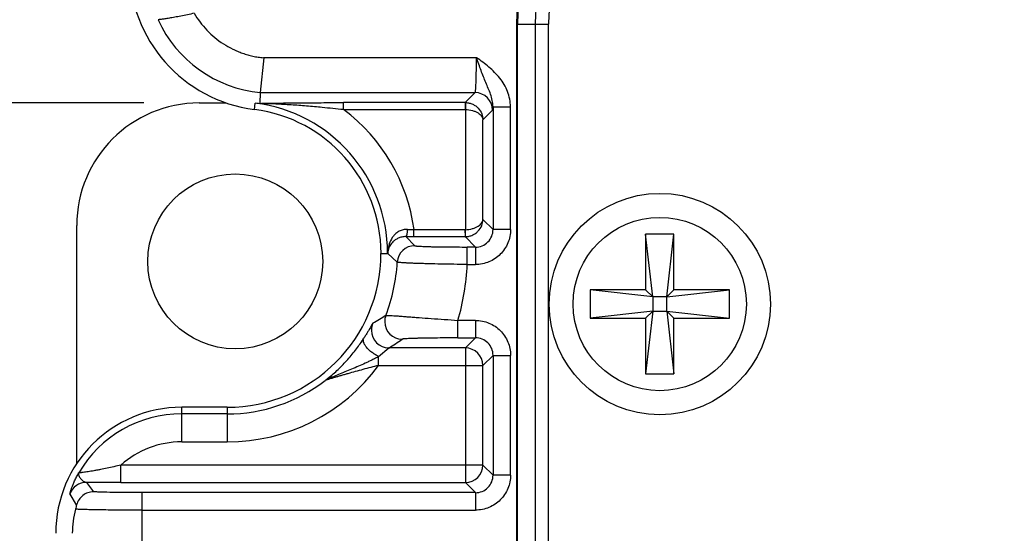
# Model space of a CAD drawing. Header units: inches. Extents: x 0 to 34, y 0 to 22.
# Tile 8 of 51: x 4.6 to 5.7, y 7.9 to 8.5. Entities that reach past the tile are written whole.
import ezdxf

# ---------------------------------------------------------------- set-up
doc = ezdxf.new("R2010")
doc.units = ezdxf.units.IN
doc.header["$LTSCALE"] = 1.87
doc.header["$MEASUREMENT"] = 0
doc.layers.get('0').update_dxf_attribs({"linetype": 'CONTINUOUS'})
doc.layers.add('DIMENSIONS', color=7, linetype='CONTINUOUS')
doc.styles.get("Standard").update_dxf_attribs({"font": 'txt', "width": 0.8})
doc.dimstyles.new('DIMSTYLE_1', dxfattribs={"dimtxt": 0.125, "dimasz": 0.18, "dimexe": 0.18, "dimexo": 0.0625, "dimgap": 0.09, "dimtad": 0, "dimtih": 1, "dimtoh": 1, "dimdec": 1, "dimdsep": 46, "dimtxsty": 'STANDARD', "dimblk": '_FILLED', "dimblk1": '_FILLED', "dimblk2": '_FILLED', "dimcen": 0.09, "dimadec": 0, "dimazin": 0, "dimtp": 0.1, "dimtm": 0.1, "dimtfac": 1, "dimtdec": 1, "dimtofl": 0, "dimtmove": 0, "dimatfit": 3, "dimldrblk": '_FILLED', "dimfxl": 1, "dimtolj": 1, "dimarcsym": 0})

# ---------------------------------------------------------------- blocks, each defined once
blk = doc.blocks.new('_FILLED')
at = {"color": 0, "linetype": 'BYBLOCK'}
blk.add_solid([(0, 0), (-1, 0.1736), (-1, -0.1736)], dxfattribs=at)
blk = doc.blocks.new('*D15')
at = {"layer": 'DIMENSIONS', "color": 2, "linetype": 'CONTINUOUS'}
for p, q in [((4.7571, 8.3942), (3.7831, 8.3942)), ((3.9081, 8.3942), (3.9081, 7.5067)), ((3.9081, 6.1816), (3.9081, 7.0692)), ((4.7571, 6.1816), (3.7831, 6.1816))]:
    blk.add_line(p, q, dxfattribs=at)
at = {"layer": 'DIMENSIONS', "color": 2, "linetype": 'CONTINUOUS', "xscale": 0.18, "yscale": 0.18, "zscale": 0.18}
for p, rotation in [((3.9081, 8.3942), 90), ((3.9081, 6.1816), 270)]:
    blk.add_blockref('_FILLED', p, dxfattribs=dict(at, rotation=rotation))
at = {"layer": 'DIMENSIONS', "color": 2, "linetype": 'CONTINUOUS', "insert": (3.8081, 7.4442), "char_height": 0.125, "width": 0.6, "attachment_point": 2, "line_spacing_factor": 0.9}
blk.add_mtext('56.2\\P[2.21]', dxfattribs=at)
blk = doc.blocks.new('*D16')
at = {"layer": 'DIMENSIONS', "color": 2, "linetype": 'CONTINUOUS'}
for p, q in [((6.2074, 9.5099), (3.0331, 9.5099)), ((3.1581, 9.5099), (3.1581, 8.0527)), ((3.1581, 6.1579), (3.1581, 7.3964)), ((5.1064, 6.1579), (3.0331, 6.1579))]:
    blk.add_line(p, q, dxfattribs=at)
at = {"layer": 'DIMENSIONS', "color": 2, "linetype": 'CONTINUOUS', "xscale": 0.18, "yscale": 0.18, "zscale": 0.18}
for p, rotation in [((3.1581, 9.5099), 90), ((3.1581, 6.1579), 270)]:
    blk.add_blockref('_FILLED', p, dxfattribs=dict(at, rotation=rotation))
at = {"layer": 'DIMENSIONS', "color": 2, "linetype": 'CONTINUOUS', "insert": (3.1581, 7.9902), "char_height": 0.125, "width": 0.6, "attachment_point": 2, "line_spacing_factor": 0.9}
blk.add_mtext('85.5\\P[3.37]\\PMAX', dxfattribs=at)

msp = doc.modelspace()

# ---------------------------------------------------------------- linework, layer by layer
at = {"color": 7, "linetype": 'CONTINUOUS'}
for p, q in [((5.1768, 8.4829), (5.1768, 7.2879)), ((5.1768, 8.4829), (5.2128, 8.4829)), ((5.1781, 7.2879), (5.1781, 8.4829)), ((5.1978, 8.4829), (5.1978, 7.2879)), ((5.2128, 7.2879), (5.2128, 8.4829)), ((4.8923, 8.4451), (4.8884, 8.4058)), ((5.1317, 8.4451), (4.8919, 8.4451)), ((4.8884, 8.4058), (4.8878, 8.3937)), ((4.8884, 8.4058), (5.1302, 8.4058)), ((5.119, 8.3946), (5.1302, 8.4058)), ((4.8196, 8.3942), (4.85, 8.3942)), ((4.8818, 8.3868), (4.8827, 8.3941)), ((4.8878, 8.3937), (4.8901, 8.3935)), ((4.9822, 8.3867), (4.9822, 8.3946)), ((5.119, 8.3946), (4.9822, 8.3946)), ((5.119, 8.3946), (5.119, 8.3867)), ((5.1195, 8.3946), (5.1193, 8.3867)), ((4.9822, 8.3867), (5.1193, 8.3867)), ((5.1193, 8.3867), (5.1193, 8.2516)), ((5.1499, 8.3861), (5.139, 8.3752)), ((5.1504, 8.3898), (5.1504, 8.2518)), ((5.1504, 8.3898), (5.1701, 8.3898)), ((5.1701, 8.2518), (5.1701, 8.3898)), ((5.139, 8.2631), (5.139, 8.3752)), ((5.139, 8.2631), (5.1504, 8.2518)), ((4.6818, 7.9884), (4.6818, 8.2564)), ((5.0614, 8.2438), (5.0614, 8.2516)), ((5.1193, 8.2516), (5.0614, 8.2516)), ((5.119, 8.2516), (5.119, 8.2438)), ((5.1195, 8.2438), (5.1192, 8.2516)), ((5.1701, 8.2518), (5.1504, 8.2518)), ((5.0524, 8.2438), (5.0623, 8.2336)), ((5.0614, 8.2438), (5.119, 8.2438)), ((5.1307, 8.2321), (5.119, 8.2438)), ((5.3221, 8.2464), (5.3221, 8.1839)), ((5.3301, 8.1759), (5.3221, 8.2464)), ((5.3541, 8.2464), (5.3221, 8.2464)), ((5.3461, 8.1759), (5.3541, 8.2464)), ((5.3541, 8.1839), (5.3541, 8.2464)), ((5.0243, 8.2249), (5.0317, 8.2249)), ((5.0317, 8.2251), (5.0319, 8.2249)), ((5.0426, 8.2149), (5.0319, 8.2249)), ((5.0322, 8.2285), (5.0322, 8.2301)), ((5.1213, 8.2124), (5.1213, 8.2321)), ((5.1307, 8.2321), (5.1213, 8.2321)), ((5.1307, 8.2321), (5.1307, 8.2124)), ((5.1213, 8.2124), (5.1307, 8.2124)), ((5.2596, 8.1839), (5.2596, 8.1519)), ((5.3221, 8.1839), (5.2596, 8.1839)), ((5.3301, 8.1759), (5.2596, 8.1839)), ((5.3221, 8.1839), (5.3301, 8.1759)), ((5.3461, 8.1759), (5.3541, 8.1839)), ((5.3461, 8.1759), (5.4166, 8.1839)), ((5.4166, 8.1839), (5.3541, 8.1839)), ((5.4166, 8.1519), (5.4166, 8.1839)), ((5.3301, 8.1759), (5.3301, 8.1599)), ((5.3461, 8.1759), (5.3301, 8.1759)), ((5.3461, 8.1599), (5.3461, 8.1759)), ((5.3301, 8.1599), (5.2596, 8.1519)), ((5.3301, 8.1599), (5.3221, 8.0894)), ((5.3301, 8.1599), (5.3221, 8.1519)), ((5.3301, 8.1599), (5.3461, 8.1599)), ((5.3461, 8.1599), (5.3541, 8.0894)), ((5.3541, 8.1519), (5.3461, 8.1599)), ((5.3461, 8.1599), (5.4166, 8.1519)), ((5.1109, 8.1298), (5.1109, 8.1495)), ((5.1307, 8.1495), (5.1109, 8.1495)), ((5.1307, 8.1495), (5.1307, 8.1298)), ((5.2596, 8.1519), (5.3221, 8.1519)), ((5.3221, 8.1519), (5.3221, 8.0894)), ((5.3541, 8.0894), (5.3541, 8.1519)), ((5.3541, 8.1519), (5.4166, 8.1519)), ((5.1109, 8.1298), (5.1307, 8.1298)), ((5.1193, 8.1185), (5.1307, 8.1298)), ((5.0216, 8.1089), (5.0331, 8.1185)), ((5.1193, 8.1185), (5.0331, 8.1185)), ((5.1193, 8.1185), (5.1193, 7.967)), ((5.0216, 8.0988), (5.0216, 8.1089)), ((5.1504, 8.1102), (5.139, 8.0988)), ((5.1504, 8.1102), (5.1504, 7.9754)), ((5.1504, 8.1102), (5.1701, 8.1102)), ((5.1701, 7.9754), (5.1701, 8.1102)), ((5.0216, 8.0988), (5.139, 8.0988)), ((5.139, 7.9867), (5.139, 8.0988)), ((4.9641, 8.0834), (4.9614, 8.0819)), ((4.9645, 8.0843), (4.9641, 8.0834)), ((5.3221, 8.0894), (5.3541, 8.0894)), ((4.7999, 8.0128), (4.7999, 8.0518)), ((4.8511, 8.0518), (4.7999, 8.0518)), ((4.8511, 8.0518), (4.8511, 8.0128)), ((4.8511, 8.0443), (4.7999, 8.0443)), ((4.7999, 8.0128), (4.8511, 8.0128)), ((4.7314, 7.967), (4.7314, 7.9867)), ((5.139, 7.9867), (4.7314, 7.9867)), ((5.139, 7.9867), (5.1504, 7.9754)), ((5.1701, 7.9754), (5.1504, 7.9754)), ((4.6927, 7.9673), (4.7005, 7.9567)), ((4.7314, 7.967), (4.6927, 7.9673)), ((4.7314, 7.967), (5.1193, 7.967)), ((5.1307, 7.9557), (5.1193, 7.967)), ((4.6816, 7.942), (4.6742, 7.9541)), ((4.7554, 7.8534), (4.7554, 7.9557)), ((5.1307, 7.9557), (4.7554, 7.9557)), ((5.1307, 7.9557), (5.1307, 7.936)), ((4.7554, 7.936), (5.1307, 7.936))]:
    msp.add_line(p, q, dxfattribs=at)
for centre, radius in [((4.8602, 8.2159), 0.0984), ((5.3381, 8.1679), 0.1245), ((5.3381, 8.1679), 0.0975)]:
    msp.add_circle(centre, radius, dxfattribs=at)
for centre, radius, start, end in [((5.4081, 8.4829), 0.2313, 90, 180), ((5.4081, 8.4829), 0.23, 90, 180), ((5.4081, 8.4829), 0.2103, 90, 180), ((5.4081, 8.4829), 0.1953, 90, 180), ((4.9023, 8.547), 0.1615, 180, 262.7082), ((4.9023, 8.547), 0.1419, 204.6156, 264.3808), ((5.1302, 8.3861), 0.0197, 0.0471, 89.9529), ((4.8196, 8.2564), 0.1378, 90, 180), ((4.8611, 8.2249), 0.1706, 0, 82.7082), ((4.8999, 8.548), 0.1548, 263.6454, 266.3673), ((5.119, 8.3749), 0.0197, 88.5236, 89.9843), ((4.8611, 8.2249), 0.1632, 360, 82.7082), ((4.8611, 8.2249), 0.2021, 7.595, 53.1881), ((5.0831, 8.9208), 0.6695, 267.521, 268.1446), ((5.1307, 8.2517), 0.0197, 269.9383, 0.0617), ((5.0614, 9.7474), 1.5036, 269.6558, 270.001), ((5.119, 8.2634), 0.0197, 270.0157, 271.4764), ((4.8511, 8.2249), 0.1731, 270, 360), ((5.0686, 8.2241), 0.037, 170.6439, 178.5475), ((5.05, 8.2242), 0.0183, 166.3825, 177.1916), ((5.0516, 8.2249), 0.0197, 169.5279, 179.9328), ((5.0623, 8.2139), 0.0197, 90.0497, 176.9732), ((4.8511, 8.2249), 0.1917, 338.6706, 357.0173), ((4.8511, 8.2249), 0.2705, 343.8133, 357.3495), ((4.7951, 8.5351), 0.4465, 299.5473, 301.7007), ((5.0481, 8.148), 0.0197, 158.7267, 180.0678), ((5.0481, 8.148), 0.0197, 180.0591, 269.9175), ((5.0331, 8.1382), 0.0197, 154.5686, 180.064), ((5.0331, 8.1382), 0.0197, 180.0614, 269.9057), ((4.7681, 8.5381), 0.4963, 302.2694, 304.3429), ((5.1307, 8.1102), 0.0197, 359.9383, 90.0617), ((5.1193, 8.0988), 0.0197, 0.0472, 89.9528), ((4.8511, 8.2249), 0.2121, 270, 323.5077), ((4.8511, 8.2249), 0.1806, 270, 307.6337), ((4.8709, 8.2021), 0.1504, 306.982, 308.4853), ((4.7999, 7.91), 0.1418, 90, 180), ((4.7999, 7.91), 0.1344, 90, 149.552), ((4.7999, 7.91), 0.1029, 90, 131.7499), ((5.1193, 7.9867), 0.0197, 270.0465, 359.9535), ((5.1307, 7.9753), 0.0197, 269.9383, 0.0617), ((4.6927, 7.9476), 0.0197, 90.0309, 160.6218), ((4.8002, 7.9074), 0.1235, 166.0751, 178.7983), ((4.9011, 7.8826), 0.2274, 164.8446, 166.1358)]:
    msp.add_arc(centre, radius, start, end, dxfattribs=at)
for points, knots in [([(4.8138, 8.4951), (4.8113, 8.4945), (4.8064, 8.4934), (4.7991, 8.4919), (4.7933, 8.4908), (4.789, 8.4901), (4.7861, 8.4896), (4.7834, 8.4891), (4.781, 8.4888), (4.7788, 8.4885), (4.777, 8.4882), (4.7756, 8.488), (4.7746, 8.4879), (4.774, 8.4879), (4.7737, 8.4878), (4.7735, 8.4878), (4.7733, 8.4879), (4.7733, 8.4879)], [0, 0, 0, 0, 0.187739, 0.369301, 0.538504, 0.616544, 0.68919, 0.755742, 0.815517, 0.867841, 0.912093, 0.947784, 0.974528, 0.984437, 0.991995, 0.997182, 1, 1, 1, 1]), ([(4.8138, 8.4951), (4.8179, 8.4882), (4.8276, 8.4753), (4.8432, 8.4625), (4.8555, 8.4556), (4.8628, 8.4523), (4.8684, 8.4501), (4.8732, 8.4486), (4.8771, 8.4476), (4.88, 8.4469), (4.8829, 8.4462), (4.8869, 8.4456), (4.8899, 8.4453), (4.8919, 8.4451)], [0, 0, 0, 0, 0.24974, 0.499481, 0.624567, 0.687136, 0.749708, 0.81227, 0.843561, 0.874859, 0.906149, 0.937428, 1, 1, 1, 1]), ([(5.1302, 8.4058), (5.1302, 8.4058), (5.1303, 8.4059), (5.1304, 8.4061), (5.1304, 8.4063), (5.1305, 8.4069), (5.1307, 8.4078), (5.1308, 8.4091), (5.1309, 8.4108), (5.1311, 8.4128), (5.1312, 8.4151), (5.1313, 8.4177), (5.1314, 8.4206), (5.1315, 8.4248), (5.1316, 8.4305), (5.1317, 8.4376), (5.1317, 8.4426), (5.1317, 8.4451)], [0, 0, 0, 0, 0.003069, 0.008167, 0.015455, 0.02497, 0.050671, 0.085124, 0.128041, 0.179043, 0.237664, 0.303368, 0.375548, 0.453537, 0.624001, 0.80844, 1, 1, 1, 1]), ([(5.1504, 8.3898), (5.1504, 8.3923), (5.1498, 8.3971), (5.1477, 8.404), (5.145, 8.4106), (5.1423, 8.4171), (5.1395, 8.4238), (5.1369, 8.4307), (5.1343, 8.4378), (5.1326, 8.4427), (5.1317, 8.4451)], [0, 0, 0, 0, 0.125349, 0.247606, 0.367854, 0.488236, 0.61111, 0.737688, 0.867806, 1, 1, 1, 1]), ([(5.1701, 8.3898), (5.17, 8.3927), (5.1694, 8.3986), (5.167, 8.407), (5.1632, 8.415), (5.1565, 8.4246), (5.146, 8.4349), (5.1366, 8.4418), (5.1317, 8.4451)], [0, 0, 0, 0, 0.124971, 0.249963, 0.374978, 0.50002, 0.749872, 1, 1, 1, 1]), ([(4.8878, 8.3937), (4.8893, 8.3938), (4.8926, 8.3938), (4.8995, 8.394), (4.9088, 8.3941), (4.9204, 8.3942), (4.9364, 8.3944), (4.9571, 8.3945), (4.9737, 8.3946), (4.9822, 8.3946)], [0, 0, 0, 0, 0.047833, 0.103002, 0.221174, 0.344087, 0.470361, 0.731066, 1, 1, 1, 1]), ([(4.9822, 8.3867), (4.9742, 8.3875), (4.9603, 8.3889), (4.9405, 8.3907), (4.926, 8.3918), (4.9145, 8.3925), (4.9061, 8.393), (4.8979, 8.3933), (4.8926, 8.3934), (4.8901, 8.3935)], [0, 0, 0, 0, 0.26145, 0.454157, 0.643159, 0.73607, 0.827689, 0.916986, 1, 1, 1, 1]), ([(5.1195, 8.3946), (5.1209, 8.3945), (5.1236, 8.3942), (5.1275, 8.3929), (5.1309, 8.3909), (5.1347, 8.3876), (5.138, 8.3823), (5.139, 8.3775), (5.139, 8.3752)], [0, 0, 0, 0, 0.135606, 0.269348, 0.399825, 0.526452, 0.767875, 1, 1, 1, 1]), ([(5.1193, 8.3867), (5.122, 8.3867), (5.1259, 8.3862), (5.1306, 8.3846), (5.1335, 8.3831), (5.1359, 8.3813), (5.1376, 8.3794), (5.1387, 8.3774), (5.139, 8.3759), (5.139, 8.3752)], [0, 0, 0, 0, 0.323312, 0.470085, 0.602273, 0.719313, 0.82242, 0.914214, 1, 1, 1, 1]), ([(5.1504, 8.3898), (5.1504, 8.3893), (5.1503, 8.3886), (5.1502, 8.3877), (5.1502, 8.3872), (5.1501, 8.3868), (5.15, 8.3864), (5.15, 8.3862), (5.1499, 8.3861), (5.1499, 8.3861)], [0, 0, 0, 0, 0.404703, 0.568718, 0.7069, 0.819042, 0.905052, 0.965052, 1, 1, 1, 1]), ([(5.1193, 8.2516), (5.122, 8.2517), (5.1259, 8.2522), (5.1306, 8.2538), (5.1335, 8.2553), (5.1359, 8.257), (5.1376, 8.2589), (5.1387, 8.261), (5.139, 8.2624), (5.139, 8.2631)], [0, 0, 0, 0, 0.323303, 0.470083, 0.602264, 0.719317, 0.822426, 0.914229, 1, 1, 1, 1]), ([(5.1195, 8.2438), (5.1209, 8.2438), (5.1236, 8.2441), (5.1275, 8.2455), (5.1309, 8.2475), (5.1347, 8.2508), (5.138, 8.256), (5.139, 8.2608), (5.139, 8.2631)], [0, 0, 0, 0, 0.135601, 0.269355, 0.39984, 0.526451, 0.767883, 1, 1, 1, 1]), ([(5.0541, 8.2519), (5.0525, 8.252), (5.0492, 8.2516), (5.0447, 8.25), (5.041, 8.2474), (5.0372, 8.2434), (5.034, 8.2376), (5.0326, 8.2326), (5.0322, 8.2301)], [0, 0, 0, 0, 0.148768, 0.288358, 0.418883, 0.542511, 0.775824, 1, 1, 1, 1]), ([(5.0524, 8.2438), (5.0525, 8.2438), (5.0528, 8.244), (5.0531, 8.2445), (5.0534, 8.2453), (5.0536, 8.2463), (5.0539, 8.2476), (5.0541, 8.2495), (5.0541, 8.2509), (5.0541, 8.2519)], [0, 0, 0, 0, 0.042853, 0.109161, 0.206789, 0.335311, 0.48888, 0.657953, 1, 1, 1, 1]), ([(5.1701, 8.2518), (5.1701, 8.2466), (5.168, 8.2363), (5.1593, 8.2232), (5.1462, 8.2145), (5.1358, 8.2124), (5.1307, 8.2124)], [0, 0, 0, 0, 0.249969, 0.5, 0.75003, 1, 1, 1, 1]), ([(5.0523, 8.2438), (5.0508, 8.2438), (5.0478, 8.2435), (5.0437, 8.2421), (5.0404, 8.2403), (5.037, 8.2375), (5.034, 8.2337), (5.0326, 8.2302), (5.0322, 8.2285)], [0, 0, 0, 0, 0.174305, 0.329749, 0.467299, 0.590597, 0.807065, 1, 1, 1, 1]), ([(5.0623, 8.2336), (5.0623, 8.2336), (5.0624, 8.2335), (5.0627, 8.2334), (5.0631, 8.2334), (5.0637, 8.2333), (5.0644, 8.2332), (5.0655, 8.2331), (5.0673, 8.233), (5.0699, 8.2329), (5.0729, 8.2327), (5.0763, 8.2326), (5.0802, 8.2325), (5.0845, 8.2324), (5.0908, 8.2323), (5.0993, 8.2322), (5.1101, 8.2321), (5.1175, 8.2321), (5.1213, 8.2321)], [0, 0, 0, 0, 0.002691, 0.007568, 0.014694, 0.024078, 0.035713, 0.049587, 0.083988, 0.126988, 0.178067, 0.236709, 0.302423, 0.374702, 0.452822, 0.623536, 0.808246, 1, 1, 1, 1]), ([(5.1213, 8.2124), (5.1163, 8.2125), (5.1064, 8.2126), (5.092, 8.2129), (5.0806, 8.2131), (5.0722, 8.2134), (5.0665, 8.2136), (5.0614, 8.2137), (5.0567, 8.2139), (5.0527, 8.2141), (5.0494, 8.2143), (5.047, 8.2144), (5.0454, 8.2146), (5.0445, 8.2146), (5.0438, 8.2147), (5.0432, 8.2148), (5.0429, 8.2149), (5.0427, 8.2149), (5.0426, 8.2149)], [0, 0, 0, 0, 0.191889, 0.376649, 0.547422, 0.625553, 0.69786, 0.763667, 0.822361, 0.873396, 0.916298, 0.950667, 0.964551, 0.976192, 0.985564, 0.992652, 0.997452, 1, 1, 1, 1]), ([(5.0297, 8.1552), (5.0298, 8.1552), (5.03, 8.1552), (5.0304, 8.1552), (5.0311, 8.1552), (5.0319, 8.1552), (5.0329, 8.1552), (5.0345, 8.1551), (5.0371, 8.1549), (5.0406, 8.1547), (5.0448, 8.1544), (5.0497, 8.154), (5.055, 8.1536), (5.0609, 8.1531), (5.0695, 8.1525), (5.0811, 8.1516), (5.0957, 8.1506), (5.1058, 8.1499), (5.1109, 8.1495)], [0, 0, 0, 0, 0.002853, 0.008032, 0.01556, 0.025427, 0.037606, 0.052061, 0.087617, 0.131668, 0.183705, 0.243175, 0.309465, 0.381911, 0.459818, 0.629102, 0.811276, 1, 1, 1, 1]), ([(5.1307, 8.1495), (5.1358, 8.1496), (5.1462, 8.1474), (5.1593, 8.1387), (5.168, 8.1256), (5.1701, 8.1153), (5.1701, 8.1102)], [0, 0, 0, 0, 0.249969, 0.5, 0.75003, 1, 1, 1, 1]), ([(5.0153, 8.1466), (5.0152, 8.1466), (5.0151, 8.1465), (5.0149, 8.1462), (5.0147, 8.1458), (5.0143, 8.1452), (5.0139, 8.1445), (5.0132, 8.1433), (5.0122, 8.1415), (5.0108, 8.139), (5.0091, 8.1361), (5.0071, 8.1329), (5.0057, 8.1306), (5.0049, 8.1294)], [0, 0, 0, 0, 0.009318, 0.026389, 0.051182, 0.083572, 0.123437, 0.17065, 0.286632, 0.430411, 0.599416, 0.790373, 1, 1, 1, 1]), ([(4.9645, 8.0843), (4.9685, 8.0875), (4.9763, 8.0943), (4.987, 8.1054), (4.9966, 8.1171), (5.0023, 8.1253), (5.0049, 8.1294)], [0, 0, 0, 0, 0.253944, 0.508771, 0.760438, 1, 1, 1, 1]), ([(5.0216, 8.1089), (5.0204, 8.1095), (5.0179, 8.1108), (5.0143, 8.1132), (5.0109, 8.116), (5.008, 8.119), (5.0058, 8.1221), (5.0046, 8.1249), (5.0042, 8.1274), (5.0046, 8.1288), (5.0049, 8.1294)], [0, 0, 0, 0, 0.141397, 0.296155, 0.455231, 0.607025, 0.740565, 0.84926, 0.933393, 1, 1, 1, 1]), ([(5.1109, 8.1298), (5.107, 8.1298), (5.0993, 8.1298), (5.0882, 8.1297), (5.0793, 8.1296), (5.0726, 8.1295), (5.0681, 8.1294), (5.0639, 8.1293), (5.0601, 8.1292), (5.0568, 8.1291), (5.054, 8.1289), (5.052, 8.1288), (5.0506, 8.1287), (5.0498, 8.1287), (5.0492, 8.1286), (5.0487, 8.1285), (5.0483, 8.1284), (5.0481, 8.1284), (5.0481, 8.1283)], [0, 0, 0, 0, 0.185725, 0.365461, 0.532729, 0.610347, 0.68307, 0.749536, 0.809382, 0.862472, 0.907886, 0.944652, 0.959672, 0.972419, 0.982865, 0.990964, 0.996674, 1, 1, 1, 1]), ([(5.0216, 8.1089), (5.0204, 8.1082), (5.0179, 8.1069), (5.0141, 8.1049), (5.0103, 8.1031), (5.0052, 8.1007), (4.9988, 8.0979), (4.9913, 8.0947), (4.9838, 8.0915), (4.9767, 8.0886), (4.971, 8.0863), (4.9669, 8.0846), (4.965, 8.0838), (4.9641, 8.0834)], [0, 0, 0, 0, 0.067103, 0.134525, 0.201973, 0.26925, 0.402702, 0.534021, 0.662317, 0.785979, 0.901686, 0.954064, 1, 1, 1, 1]), ([(5.0216, 8.0988), (5.0186, 8.0981), (5.0127, 8.0966), (5.004, 8.0943), (4.9954, 8.0919), (4.9884, 8.09), (4.983, 8.0884), (4.979, 8.0873), (4.9752, 8.0862), (4.9716, 8.0851), (4.9682, 8.0841), (4.9657, 8.0833), (4.9638, 8.0828), (4.9628, 8.0824), (4.962, 8.0821), (4.9615, 8.082), (4.9614, 8.0819)], [0, 0, 0, 0, 0.146806, 0.291989, 0.434354, 0.57284, 0.640177, 0.705873, 0.769482, 0.83031, 0.887127, 0.937669, 0.959427, 0.977822, 0.991757, 1, 1, 1, 1]), ([(4.7314, 7.9867), (4.7288, 7.9861), (4.7237, 7.9849), (4.716, 7.9833), (4.7097, 7.9819), (4.7048, 7.981), (4.7012, 7.9803), (4.6978, 7.9797), (4.6947, 7.9792), (4.6918, 7.9788), (4.6896, 7.9785), (4.6881, 7.9783), (4.6871, 7.9782), (4.6862, 7.9781), (4.6855, 7.978), (4.6849, 7.978), (4.6845, 7.978), (4.6843, 7.978), (4.6841, 7.978), (4.6841, 7.978), (4.6841, 7.9781)], [0, 0, 0, 0, 0.164696, 0.328347, 0.488764, 0.566568, 0.641807, 0.71353, 0.780544, 0.841432, 0.894641, 0.917836, 0.938498, 0.956433, 0.971447, 0.983372, 0.992092, 0.997564, 0.999118, 1, 1, 1, 1]), ([(4.6742, 7.9541), (4.6741, 7.9541), (4.6741, 7.9542), (4.6741, 7.9543), (4.6742, 7.9545), (4.6742, 7.9549), (4.6744, 7.9554), (4.6746, 7.9563), (4.6749, 7.9573), (4.6753, 7.9585), (4.6757, 7.9599), (4.6765, 7.962), (4.6777, 7.965), (4.6794, 7.969), (4.6816, 7.9735), (4.6832, 7.9765), (4.6841, 7.9781)], [0, 0, 0, 0, 0.002909, 0.007825, 0.014863, 0.024038, 0.048748, 0.081731, 0.122681, 0.171264, 0.227094, 0.289747, 0.434444, 0.602939, 0.792839, 1, 1, 1, 1]), ([(4.6841, 7.9781), (4.684, 7.9778), (4.6838, 7.9773), (4.6837, 7.9762), (4.6841, 7.9748), (4.685, 7.9731), (4.6859, 7.9718), (4.6868, 7.9707), (4.6878, 7.9697), (4.6891, 7.9686), (4.6908, 7.9676), (4.6921, 7.9673), (4.6927, 7.9673)], [0, 0, 0, 0, 0.052336, 0.104055, 0.213276, 0.337281, 0.472831, 0.542337, 0.611481, 0.746039, 0.874258, 1, 1, 1, 1]), ([(5.1701, 7.9754), (5.1701, 7.9702), (5.168, 7.9599), (5.1593, 7.9468), (5.1462, 7.9381), (5.1358, 7.936), (5.1307, 7.936)], [0, 0, 0, 0, 0.249969, 0.5, 0.75003, 1, 1, 1, 1]), ([(4.7005, 7.9567), (4.6984, 7.9566), (4.6942, 7.9559), (4.6885, 7.9528), (4.684, 7.9481), (4.6822, 7.9441), (4.6816, 7.942)], [0, 0, 0, 0, 0.247917, 0.497232, 0.748083, 1, 1, 1, 1]), ([(4.7554, 7.9557), (4.7497, 7.9557), (4.7386, 7.9557), (4.7232, 7.9559), (4.712, 7.9562), (4.7048, 7.9564), (4.7018, 7.9566), (4.7005, 7.9567)], [0, 0, 0, 0, 0.316017, 0.604353, 0.838882, 0.929605, 1, 1, 1, 1]), ([(4.7554, 7.936), (4.7473, 7.936), (4.7317, 7.936), (4.7131, 7.9362), (4.6999, 7.9364), (4.692, 7.9366), (4.6856, 7.9368), (4.6819, 7.937), (4.6803, 7.9371)], [0, 0, 0, 0, 0.326196, 0.620072, 0.745265, 0.851942, 0.937629, 1, 1, 1, 1])]:
    msp.add_open_spline(points, degree=3, knots=knots, dxfattribs=at)

# ---------------------------------------------------------------- dimensions: what is measured, and where the dimension line sits
at = {"layer": 'DIMENSIONS', "color": 2, "linetype": 'CONTINUOUS'}
dim = msp.add_linear_dim(base=(3.1581, 6.1579), p1=(6.2074, 9.5099), p2=(5.1064, 6.1579), angle=270, text='85.5\\P[3.37]\\PMAX', dimstyle='DIMSTYLE_1', dxfattribs=at)
dim.commit()
dim.dimension.update_dxf_attribs({"geometry": '*D16', "text_midpoint": (2.8581, 7.7245), "dimtype": 160})
dim = msp.add_linear_dim(base=(3.9081, 8.3942), p1=(4.7571, 6.1816), p2=(4.7571, 8.3942), angle=90, dimstyle='DIMSTYLE_1', dxfattribs=at)
dim.commit()
dim.dimension.update_dxf_attribs({"geometry": '*D15', "text_midpoint": (3.7831, 7.2879), "dimtype": 160})

doc.saveas('drawing.dxf')
